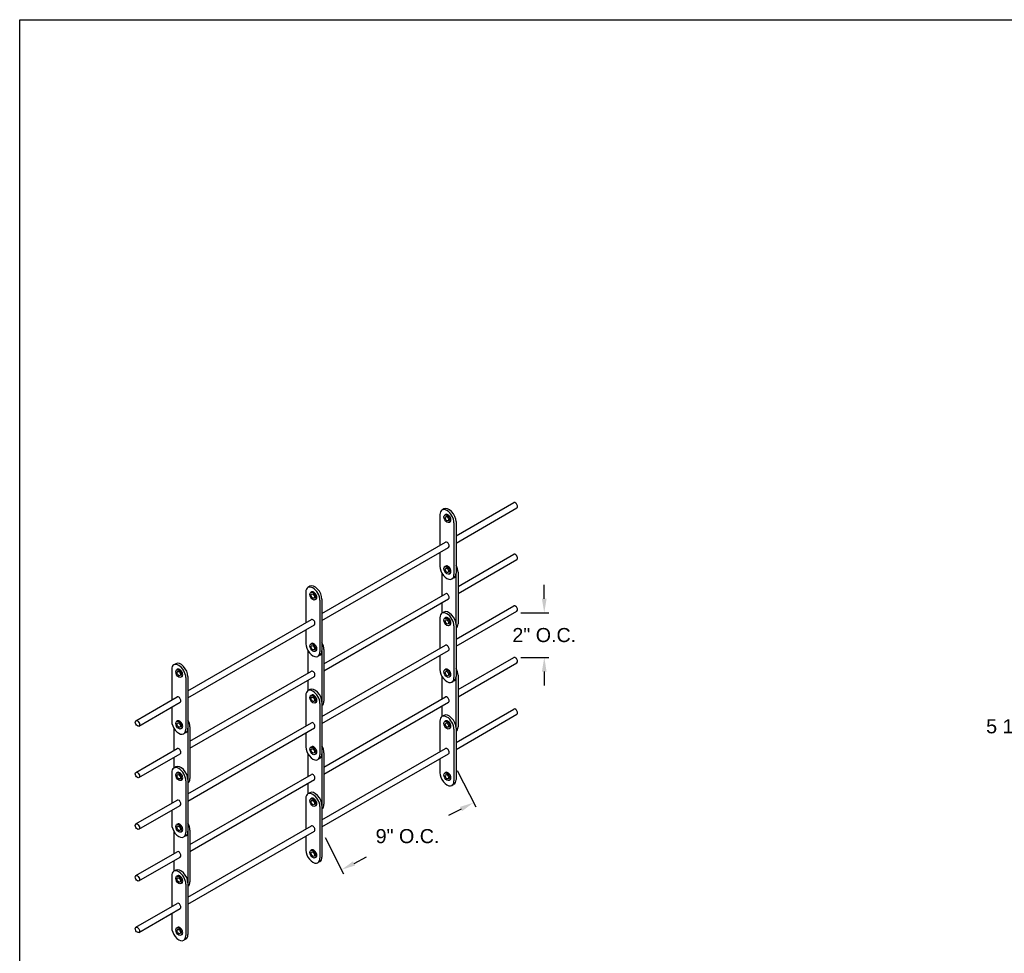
# Model space of a CAD drawing. Header units: inches. Extents: x 169.6 to 213.8, y 195 to 266.5.
# Tile 3 of 61: x 169.6 to 176.2, y 201.6 to 207.8. Entities that reach past the tile are written whole.
import ezdxf

# ---------------------------------------------------------------- set-up
doc = ezdxf.new("R2010")
doc.units = ezdxf.units.IN
doc.header["$LTSCALE"] = 0.25
doc.header["$MEASUREMENT"] = 0
doc.layers.add('ANNOTATIONS', color=1, linetype='Continuous')
doc.layers.add('DETAILS', color=4, linetype='Continuous')
doc.styles.add('ARIAL', font='arial.ttf', dxfattribs={"height": 0.09375})
doc.dimstyles.new('STANDARD$0', dxfattribs={"dimtxt": 0.09375, "dimasz": 0.09375, "dimexe": 0.03125, "dimexo": 0.046875, "dimgap": 0.09, "dimtad": 0, "dimtih": 1, "dimtoh": 1, "dimdec": 4, "dimzin": 0, "dimdsep": 46, "dimtxsty": 'ARIAL', "dimcen": 0.09, "dimadec": 0, "dimazin": 0, "dimtfac": 1, "dimtdec": 4, "dimtofl": 0, "dimtmove": 0, "dimatfit": 1, "dimfxl": 1, "dimtolj": 1, "dimtzin": 0, "dimarcsym": 0})

# ---------------------------------------------------------------- blocks, each defined once
blk = doc.blocks.new('*D52')
at = {"layer": 'ANNOTATIONS', "color": 0, "lineweight": -2, "transparency": 16777216}
for p, q in [((176.6677, 204.6374), (176.6677, 203.0438)), ((177.0404, 203.6415), (177.0404, 203.0438)), ((176.574, 203.075), (176.4802, 203.075)), ((177.1342, 203.075), (177.2279, 203.075))]:
    blk.add_line(p, q, dxfattribs=at)
at = {"layer": 'ANNOTATIONS', "color": 0, "transparency": 16777216}
for points in [[(176.574, 203.0907), (176.574, 203.0594), (176.6677, 203.075)], [(177.1342, 203.0907), (177.1342, 203.0594), (177.0404, 203.075)]]:
    blk.add_solid(points, dxfattribs=at)
at = {"layer": 'defpoints', "color": 0, "transparency": 16777216}
for p in [(176.6677, 204.6843), (177.0404, 203.6884), (176.6677, 203.075)]:
    blk.add_point(p, dxfattribs=at)
at = {"layer": 'ANNOTATIONS', "color": 0, "transparency": 16777216, "insert": (176.2271, 203.075), "char_height": 0.09375, "attachment_point": 5, "style": 'ARIAL'}
blk.add_mtext('\\A1;5 1/2"', dxfattribs=at)
blk = doc.blocks.new('*D78')
at = {"layer": 'ANNOTATIONS', "color": 0, "lineweight": -2, "transparency": 16777216}
for p, q in [((172.5343, 202.7817), (172.6575, 202.5392)), ((172.5598, 202.5246), (172.4761, 202.482)), ((171.6547, 202.3346), (171.7779, 202.0921)), ((171.8473, 202.1624), (171.9311, 202.205))]:
    blk.add_line(p, q, dxfattribs=at)
at = {"layer": 'ANNOTATIONS', "color": 0, "transparency": 16777216}
for points in [[(172.5527, 202.5385), (172.5669, 202.5106), (172.6434, 202.567)], [(171.8403, 202.1764), (171.8544, 202.1485), (171.7638, 202.1199)]]:
    blk.add_solid(points, dxfattribs=at)
at = {"layer": 'defpoints', "color": 0, "transparency": 16777216}
for p in [(172.513, 202.8235), (172.6434, 202.567), (171.6334, 202.3764)]:
    blk.add_point(p, dxfattribs=at)
at = {"layer": 'ANNOTATIONS', "color": 0, "transparency": 16777216, "insert": (172.2036, 202.3435), "char_height": 0.09375, "attachment_point": 5, "style": 'ARIAL'}
blk.add_mtext('\\A1;9" O.C.', dxfattribs=at)
blk = doc.blocks.new('*D79')
at = {"layer": 'ANNOTATIONS', "color": 0, "lineweight": -2, "transparency": 16777216}
for p, q in [((173.1145, 203.9252), (173.1145, 204.0189)), ((172.9582, 203.8314), (173.1457, 203.8314)), ((172.9582, 203.5342), (173.1457, 203.5342)), ((173.1145, 203.4404), (173.1145, 203.3467))]:
    blk.add_line(p, q, dxfattribs=at)
at = {"layer": 'ANNOTATIONS', "color": 0, "transparency": 16777216}
for points in [[(173.0989, 203.9252), (173.1301, 203.9252), (173.1145, 203.8314)], [(173.0989, 203.4404), (173.1301, 203.4404), (173.1145, 203.5342)]]:
    blk.add_solid(points, dxfattribs=at)
at = {"layer": 'defpoints', "color": 0, "transparency": 16777216}
for p in [(172.9113, 203.8314), (173.1145, 203.8314), (172.9113, 203.5342)]:
    blk.add_point(p, dxfattribs=at)
at = {"layer": 'ANNOTATIONS', "color": 0, "transparency": 16777216, "insert": (173.1145, 203.6828), "char_height": 0.09375, "attachment_point": 5, "style": 'ARIAL'}
blk.add_mtext('\\A1;2" O.C.', dxfattribs=at)

msp = doc.modelspace()

# ---------------------------------------------------------------- linework, layer by layer
at = {"layer": 'defpoints'}
msp.add_lwpolyline([(189.08986, 195.04721), (169.61998, 195.04721), (169.61998, 207.78232), (189.08986, 207.78232)], close=True, dxfattribs=at)
at = {"layer": 'DETAILS'}
for p, q in [((172.44629, 204.52355), (172.43281, 204.51577)), ((172.52652, 204.34325), (172.91134, 204.56543)), ((172.52652, 204.29643), (172.93162, 204.53032)), ((172.41904, 204.48534), (172.41904, 204.2812)), ((172.45815, 204.48646), (172.45183, 204.48282)), ((172.48657, 204.43725), (172.48025, 204.43361)), ((172.51304, 204.43108), (172.51304, 204.08733)), ((172.52652, 204.43886), (172.52652, 204.09511)), ((171.63343, 203.82762), (172.4559, 204.30248)), ((171.63343, 203.78081), (172.47618, 204.26737)), ((172.41904, 204.23438), (172.41904, 204.14159)), ((172.53994, 204.00725), (172.91134, 204.22168)), ((172.53994, 203.96044), (172.93162, 204.18657)), ((172.45815, 204.14271), (172.45183, 204.13907)), ((172.43252, 204.09577), (172.43252, 203.94523)), ((172.48657, 204.0935), (172.48025, 204.08986)), ((172.51275, 204.06468), (172.49927, 204.0569)), ((172.52646, 204.09259), (172.52646, 203.75424)), ((172.53994, 204.10286), (172.53994, 203.75911)), ((171.5532, 204.00793), (171.53972, 204.00014)), ((171.52595, 203.96972), (171.52595, 203.76557)), ((171.56507, 203.97084), (171.55875, 203.96719)), ((171.59348, 203.92163), (171.58716, 203.91798)), ((171.63343, 203.92323), (171.63343, 203.57948)), ((171.64686, 203.49163), (172.4559, 203.95873)), ((171.64686, 203.44481), (172.47618, 203.92362)), ((171.61995, 203.91545), (171.61995, 203.5717)), ((172.43252, 203.89842), (172.43252, 203.8284)), ((172.52652, 203.65605), (172.91134, 203.87823)), ((172.41904, 203.79814), (172.41904, 203.594)), ((172.44629, 203.83635), (172.43281, 203.82857)), ((172.45815, 203.79926), (172.45183, 203.79561)), ((172.52652, 203.60923), (172.93162, 203.84312)), ((170.74034, 203.312), (171.56282, 203.78686)), ((170.74034, 203.26518), (171.58309, 203.75174)), ((172.48657, 203.75005), (172.48025, 203.74641)), ((172.51304, 203.74388), (172.51304, 203.40013)), ((172.52652, 203.75166), (172.52652, 203.40791)), ((171.52595, 203.71876), (171.52595, 203.62597)), ((171.56507, 203.62709), (171.55875, 203.62344)), ((171.63343, 203.14042), (172.4559, 203.61528)), ((171.53943, 203.58015), (171.53943, 203.42961)), ((171.59348, 203.57788), (171.58716, 203.57423)), ((171.61966, 203.54906), (171.60618, 203.54128)), ((171.63338, 203.57696), (171.63338, 203.23861)), ((171.63343, 203.09361), (172.47618, 203.58017)), ((171.64686, 203.58724), (171.64686, 203.24349)), ((172.41904, 203.54718), (172.41904, 203.45439)), ((172.53994, 203.31975), (172.91134, 203.53418)), ((170.66011, 203.4923), (170.64663, 203.48452)), ((172.53994, 203.27294), (172.93162, 203.49907)), ((170.63287, 203.45409), (170.63287, 203.24995)), ((170.67198, 203.45521), (170.66566, 203.45157)), ((170.70039, 203.406), (170.69407, 203.40236)), ((170.72686, 203.39983), (170.72686, 203.05608)), ((170.74034, 203.40761), (170.74034, 203.06386)), ((170.75377, 202.976), (171.56282, 203.44311)), ((170.75377, 202.92919), (171.58309, 203.40799)), ((172.43252, 203.40827), (172.43252, 203.25773)), ((172.45815, 203.45551), (172.45183, 203.45186)), ((172.48657, 203.4063), (172.48025, 203.40266)), ((172.52646, 203.40509), (172.52646, 203.06674)), ((172.53994, 203.41536), (172.53994, 203.07161)), ((171.53943, 203.38279), (171.53943, 203.31278)), ((172.51275, 203.37748), (172.49927, 203.3697)), ((170.39446, 203.1123), (170.66973, 203.27123)), ((171.52595, 203.28252), (171.52595, 203.07837)), ((171.5532, 203.32073), (171.53972, 203.31294)), ((171.56507, 203.28364), (171.55875, 203.27999)), ((171.64686, 202.80413), (172.4559, 203.27123)), ((170.41473, 203.07719), (170.69, 203.23612)), ((170.63287, 203.20313), (170.63287, 203.11034)), ((171.59348, 203.23443), (171.58716, 203.23078)), ((171.61995, 203.22825), (171.61995, 202.8845)), ((171.63343, 203.23603), (171.63343, 202.89228)), ((171.64686, 202.75731), (172.47618, 203.23612)), ((172.43252, 203.21092), (172.43252, 203.1409)), ((172.44629, 203.14855), (172.43281, 203.14077)), ((172.52652, 202.96825), (172.91134, 203.19043)), ((172.52652, 202.92143), (172.93162, 203.15532)), ((170.67198, 203.11146), (170.66566, 203.10782)), ((170.74034, 202.6248), (171.56282, 203.09966)), ((170.75377, 203.07161), (170.75377, 202.72786)), ((172.41904, 203.11034), (172.41904, 202.9062)), ((172.45815, 203.11146), (172.45183, 203.10782)), ((170.64634, 203.06452), (170.64634, 202.91398)), ((170.70039, 203.06225), (170.69407, 203.05861)), ((170.72657, 203.03343), (170.71309, 203.02565)), ((170.74029, 203.06134), (170.74029, 202.72299)), ((170.74034, 202.57798), (171.58309, 203.06454)), ((171.52595, 203.03156), (171.52595, 202.93877)), ((172.48657, 203.06225), (172.48025, 203.05861)), ((172.51304, 203.05608), (172.51304, 202.71233)), ((172.52652, 203.06386), (172.52652, 202.72011)), ((171.56507, 202.93989), (171.55875, 202.93624)), ((170.39446, 202.76855), (170.66973, 202.92748)), ((170.41473, 202.73344), (170.69, 202.89237)), ((171.53943, 202.89265), (171.53943, 202.74211)), ((171.59348, 202.89068), (171.58716, 202.88703)), ((171.63338, 202.88946), (171.63338, 202.55111)), ((171.63343, 202.45262), (172.4559, 202.92748)), ((171.63343, 202.40581), (172.47618, 202.89237)), ((171.64686, 202.89974), (171.64686, 202.55599)), ((170.64634, 202.86717), (170.64634, 202.79715)), ((171.61966, 202.86186), (171.60618, 202.85408)), ((172.41904, 202.85938), (172.41904, 202.76659)), ((170.63287, 202.76689), (170.63287, 202.56275)), ((170.66011, 202.8051), (170.64663, 202.79732)), ((170.67198, 202.76801), (170.66566, 202.76436)), ((170.75377, 202.2885), (171.56282, 202.75561)), ((172.45815, 202.76771), (172.45183, 202.76407)), ((170.70039, 202.7188), (170.69407, 202.71516)), ((170.72686, 202.71263), (170.72686, 202.36888)), ((170.74034, 202.72041), (170.74034, 202.37666)), ((170.75377, 202.24169), (171.58309, 202.72049)), ((171.53943, 202.69529), (171.53943, 202.62528)), ((172.48657, 202.7185), (172.48025, 202.71486)), ((172.51275, 202.68968), (172.49927, 202.6819)), ((171.5532, 202.63293), (171.53972, 202.62514)), ((170.39446, 202.4251), (170.66973, 202.58403)), ((170.41473, 202.38999), (170.69, 202.54892)), ((171.52595, 202.59472), (171.52595, 202.39057)), ((171.56507, 202.59584), (171.55875, 202.59219)), ((171.59348, 202.54663), (171.58716, 202.54298)), ((171.63343, 202.54823), (171.63343, 202.20448)), ((170.63287, 202.51593), (170.63287, 202.42314)), ((171.61995, 202.54045), (171.61995, 202.1967)), ((170.67198, 202.42426), (170.66566, 202.42061)), ((170.64634, 202.37702), (170.64634, 202.22648)), ((170.70039, 202.37505), (170.69407, 202.37141)), ((170.74029, 202.37384), (170.74029, 202.03549)), ((170.74034, 201.937), (171.56282, 202.41186)), ((170.74034, 201.89018), (171.58309, 202.37674)), ((170.75377, 202.38411), (170.75377, 202.04036)), ((170.72657, 202.34623), (170.71309, 202.33845)), ((171.52595, 202.34376), (171.52595, 202.25097)), ((170.39446, 202.08105), (170.66973, 202.23998)), ((171.56507, 202.25209), (171.55875, 202.24844)), ((170.41473, 202.04594), (170.69, 202.20487)), ((170.64634, 202.17967), (170.64634, 202.10965)), ((171.59348, 202.20288), (171.58716, 202.19923)), ((171.61966, 202.17406), (171.60618, 202.16628)), ((170.66011, 202.1173), (170.64663, 202.10952)), ((170.63287, 202.07909), (170.63287, 201.87495)), ((170.67198, 202.08021), (170.66566, 202.07657)), ((170.70039, 202.031), (170.69407, 202.02736)), ((170.72686, 202.02483), (170.72686, 201.68108)), ((170.74034, 202.03261), (170.74034, 201.68886)), ((170.39446, 201.7373), (170.66973, 201.89623)), ((170.41473, 201.70219), (170.69, 201.86112)), ((170.63287, 201.82813), (170.63287, 201.73534)), ((170.67198, 201.73646), (170.66566, 201.73282)), ((170.70039, 201.68725), (170.69407, 201.68361)), ((170.72657, 201.65843), (170.71309, 201.65065))]:
    msp.add_line(p, q, dxfattribs=at)
for centre, major_axis, start_param, end_param in [((172.46604, 204.45821), (0.03323, -0.05756), 0.7853982, 3.9269908), ((172.47952, 204.46599), (0.03323, -0.05756), 0.7853982, 3.1415927), ((172.92148, 204.54787), (0.01014, -0.01756), 0, 3.1415927), ((172.47236, 204.46186), (0.01421, -0.0246), 0, 3.1415927), ((172.46604, 204.28493), (0.01014, -0.01756), 0, 3.1415927), ((172.92148, 204.20412), (0.01014, -0.01756), 0, 3.1415927), ((172.46604, 204.11446), (0.03323, -0.05756), 3.9269908, 7.0685835), ((172.47236, 204.11811), (0.01421, -0.0246), 0, 3.1415927), ((172.49295, 204.13), (0.03323, -0.05756), 0.7853982, 1.5605915), ((172.47952, 204.12224), (0.03323, -0.05756), 6.2831853, 7.0685835), ((171.57295, 203.94259), (0.03323, -0.05756), 0.7853982, 3.9269908), ((171.58643, 203.95037), (0.03323, -0.05756), 0.7853982, 3.1415927), ((171.57927, 203.94623), (0.01421, -0.0246), 0, 3.1415927), ((172.46604, 203.94118), (0.01014, -0.01756), 0, 3.1415927), ((172.92148, 203.86067), (0.01014, -0.01756), 0, 3.1415927), ((172.46604, 203.77101), (0.03323, -0.05756), 0.7853982, 3.9269908), ((172.47952, 203.77879), (0.03323, -0.05756), 0.7853982, 3.1415927), ((172.47236, 203.77466), (0.01421, -0.0246), 0, 3.1415927), ((171.57295, 203.7693), (0.01014, -0.01756), 0, 3.1415927), ((172.49295, 203.78625), (0.03323, -0.05756), 6.2933901, 7.0685835), ((171.57295, 203.59884), (0.03323, -0.05756), 3.9269908, 7.0685835), ((171.57927, 203.60248), (0.01421, -0.0246), 0, 3.1415927), ((171.59986, 203.61437), (0.03323, -0.05756), 0.7853982, 1.5605915), ((172.46604, 203.59773), (0.01014, -0.01756), 0, 3.1415927), ((171.58643, 203.60662), (0.03323, -0.05756), 6.2831853, 7.0685835), ((172.92148, 203.51662), (0.01014, -0.01756), 0, 3.1415927), ((170.67986, 203.42696), (0.03323, -0.05756), 0.7853982, 3.9269908), ((170.69334, 203.43474), (0.03323, -0.05756), 0.7853982, 3.1415927), ((170.68618, 203.43061), (0.01421, -0.0246), 0, 3.1415927), ((171.57295, 203.42555), (0.01014, -0.01756), 0, 3.1415927), ((172.46604, 203.42726), (0.03323, -0.05756), 3.9269908, 7.0685835), ((172.47236, 203.43091), (0.01421, -0.0246), 0, 3.1415927), ((172.47952, 203.43504), (0.03323, -0.05756), 6.2831853, 7.0685835), ((172.49295, 203.4425), (0.03323, -0.05756), 0.7853982, 1.5605915), ((170.67986, 203.25368), (0.01014, -0.01756), 0, 3.1415927), ((171.57295, 203.25539), (0.03323, -0.05756), 0.7853982, 3.9269908), ((171.58643, 203.26317), (0.03323, -0.05756), 0.7853982, 3.1415927), ((171.57927, 203.25903), (0.01421, -0.0246), 0, 3.1415927), ((172.46604, 203.25368), (0.01014, -0.01756), 0, 3.1415927), ((171.59986, 203.27062), (0.03323, -0.05756), 6.2933901, 7.0685835), ((172.46604, 203.08321), (0.03323, -0.05756), 0.7853982, 3.9269908), ((172.47952, 203.09099), (0.03323, -0.05756), 0.7853982, 3.1415927), ((172.92148, 203.17287), (0.01014, -0.01756), 0, 3.1415927), ((170.67986, 203.08321), (0.03323, -0.05756), 3.9269908, 7.0685835), ((170.68618, 203.08686), (0.01421, -0.0246), 0, 3.1415927), ((170.70677, 203.09875), (0.03323, -0.05756), 0.7853982, 1.5605915), ((171.57295, 203.0821), (0.01014, -0.01756), 0, 3.1415927), ((172.47236, 203.08686), (0.01421, -0.0246), 0, 3.1415927), ((172.49295, 203.09875), (0.03323, -0.05756), 6.2933901, 7.0685835), ((170.69334, 203.09099), (0.03323, -0.05756), 6.2831853, 7.0685835), ((171.57295, 202.91164), (0.03323, -0.05756), 3.9269908, 7.0685835), ((171.57927, 202.91528), (0.01421, -0.0246), 0, 3.1415927), ((171.59986, 202.92687), (0.03323, -0.05756), 0.7853982, 1.5605915), ((170.67986, 202.90993), (0.01014, -0.01756), 0, 3.1415927), ((171.58643, 202.91942), (0.03323, -0.05756), 6.2831853, 7.0685835), ((172.46604, 202.90993), (0.01014, -0.01756), 0, 3.1415927), ((170.67986, 202.73976), (0.03323, -0.05756), 0.7853982, 3.9269908), ((170.69334, 202.74754), (0.03323, -0.05756), 0.7853982, 3.1415927), ((170.68618, 202.74341), (0.01421, -0.0246), 0, 3.1415927), ((171.57295, 202.73805), (0.01014, -0.01756), 0, 3.1415927), ((172.46604, 202.73946), (0.03323, -0.05756), 3.9269908, 7.0685835), ((172.47236, 202.74311), (0.01421, -0.0246), 0, 3.1415927), ((170.70677, 202.755), (0.03323, -0.05756), 6.2933901, 7.0685835), ((172.47952, 202.74724), (0.03323, -0.05756), 6.2831853, 7.0685835), ((171.57295, 202.56759), (0.03323, -0.05756), 0.7853982, 3.9269908), ((171.58643, 202.57537), (0.03323, -0.05756), 0.7853982, 3.1415927), ((170.67986, 202.56648), (0.01014, -0.01756), 0, 3.1415927), ((171.57927, 202.57123), (0.01421, -0.0246), 0, 3.1415927), ((171.59986, 202.58312), (0.03323, -0.05756), 6.2933901, 7.0685835), ((170.67986, 202.39601), (0.03323, -0.05756), 3.9269908, 7.0685835), ((170.68618, 202.39966), (0.01421, -0.0246), 0, 3.1415927), ((170.70677, 202.41125), (0.03323, -0.05756), 0.7853982, 1.5605915), ((171.57295, 202.3943), (0.01014, -0.01756), 0, 3.1415927), ((170.69334, 202.40379), (0.03323, -0.05756), 6.2831853, 7.0685835), ((170.67986, 202.22243), (0.01014, -0.01756), 0, 3.1415927), ((171.57295, 202.22384), (0.03323, -0.05756), 3.9269908, 7.0685835), ((171.57927, 202.22748), (0.01421, -0.0246), 0, 3.1415927), ((171.58643, 202.23162), (0.03323, -0.05756), 6.2831853, 7.0685835), ((170.67986, 202.05196), (0.03323, -0.05756), 0.7853982, 3.9269908), ((170.69334, 202.05974), (0.03323, -0.05756), 0.7853982, 3.1415927), ((170.68618, 202.05561), (0.01421, -0.0246), 0, 3.1415927), ((170.70677, 202.0675), (0.03323, -0.05756), 6.2933901, 7.0685835), ((170.67986, 201.87868), (0.01014, -0.01756), 0, 3.1415927), ((170.67986, 201.70821), (0.03323, -0.05756), 3.9269908, 7.0685835), ((170.68618, 201.71186), (0.01421, -0.0246), 0, 3.1415927), ((170.69334, 201.71599), (0.03323, -0.05756), 6.2831853, 7.0685835)]:
    msp.add_ellipse(centre, major_axis=major_axis, ratio=0.5773503, start_param=start_param, end_param=end_param, dxfattribs=at)
for centre, major_axis in [((172.46604, 204.45821), (0.01421, -0.0246)), ((172.46604, 204.45821), (0.00797, -0.0138)), ((172.46604, 204.11446), (0.01421, -0.0246)), ((172.46604, 204.11446), (0.00797, -0.0138)), ((171.57295, 203.94259), (0.01421, -0.0246)), ((171.57295, 203.94259), (0.00797, -0.0138)), ((172.46604, 203.77101), (0.01421, -0.0246)), ((172.46604, 203.77101), (0.00797, -0.0138)), ((171.57295, 203.59884), (0.01421, -0.0246)), ((171.57295, 203.59884), (0.00797, -0.0138)), ((170.67986, 203.42696), (0.01421, -0.0246)), ((170.67986, 203.42696), (0.00797, -0.0138)), ((172.46604, 203.42726), (0.01421, -0.0246)), ((172.46604, 203.42726), (0.00797, -0.0138)), ((171.57295, 203.25539), (0.01421, -0.0246)), ((171.57295, 203.25539), (0.00797, -0.0138)), ((170.40459, 203.09475), (0.01014, -0.01756)), ((170.67986, 203.08321), (0.01421, -0.0246)), ((170.67986, 203.08321), (0.00797, -0.0138)), ((172.46604, 203.08321), (0.01421, -0.0246)), ((172.46604, 203.08321), (0.00797, -0.0138)), ((171.57295, 202.91164), (0.01421, -0.0246)), ((171.57295, 202.91164), (0.00797, -0.0138)), ((170.40459, 202.751), (0.01014, -0.01756)), ((170.67986, 202.73976), (0.01421, -0.0246)), ((170.67986, 202.73976), (0.00797, -0.0138)), ((172.46604, 202.73946), (0.01421, -0.0246)), ((172.46604, 202.73946), (0.00797, -0.0138)), ((171.57295, 202.56759), (0.01421, -0.0246)), ((171.57295, 202.56759), (0.00797, -0.0138)), ((170.40459, 202.40755), (0.01014, -0.01756)), ((170.67986, 202.39601), (0.01421, -0.0246)), ((170.67986, 202.39601), (0.00797, -0.0138)), ((171.57295, 202.22384), (0.01421, -0.0246)), ((171.57295, 202.22384), (0.00797, -0.0138)), ((170.40459, 202.0635), (0.01014, -0.01756)), ((170.67986, 202.05196), (0.01421, -0.0246)), ((170.67986, 202.05196), (0.00797, -0.0138)), ((170.40459, 201.71975), (0.01014, -0.01756)), ((170.67986, 201.70821), (0.01421, -0.0246)), ((170.67986, 201.70821), (0.00797, -0.0138))]:
    msp.add_ellipse(centre, major_axis=major_axis, ratio=0.5773503, dxfattribs=at)

# ---------------------------------------------------------------- dimensions: what is measured, and where the dimension line sits
at = {"layer": 'ANNOTATIONS'}
dim = msp.add_linear_dim(base=(176.66773, 203.07504), p1=(177.04044, 203.68842), p2=(176.66773, 204.68429), angle=180, text='5 1/2"', dimstyle='STANDARD$0', dxfattribs=at)
dim.commit()
dim.dimension.update_dxf_attribs({"geometry": '*D52', "text_midpoint": (176.22713, 203.07504), "dimtype": 160})
dim = msp.add_linear_dim(base=(173.11448, 203.83141), p1=(172.91134, 203.53418), p2=(172.91134, 203.83141), angle=90, text='2" O.C.', dimstyle='STANDARD$0', dxfattribs=at)
dim.commit()
dim.dimension.update_dxf_attribs({"geometry": '*D79', "text_midpoint": (173.11448, 203.6828)})
dim = msp.add_aligned_dim(p1=(171.63343, 202.37636), p2=(172.51304, 202.82346), distance=-0.28764, text='9" O.C.', dimstyle='STANDARD$0', dxfattribs=at)
dim.commit()
dim.dimension.update_dxf_attribs({"geometry": '*D78', "text_midpoint": (172.20356, 202.34349)})

doc.saveas('drawing.dxf')
